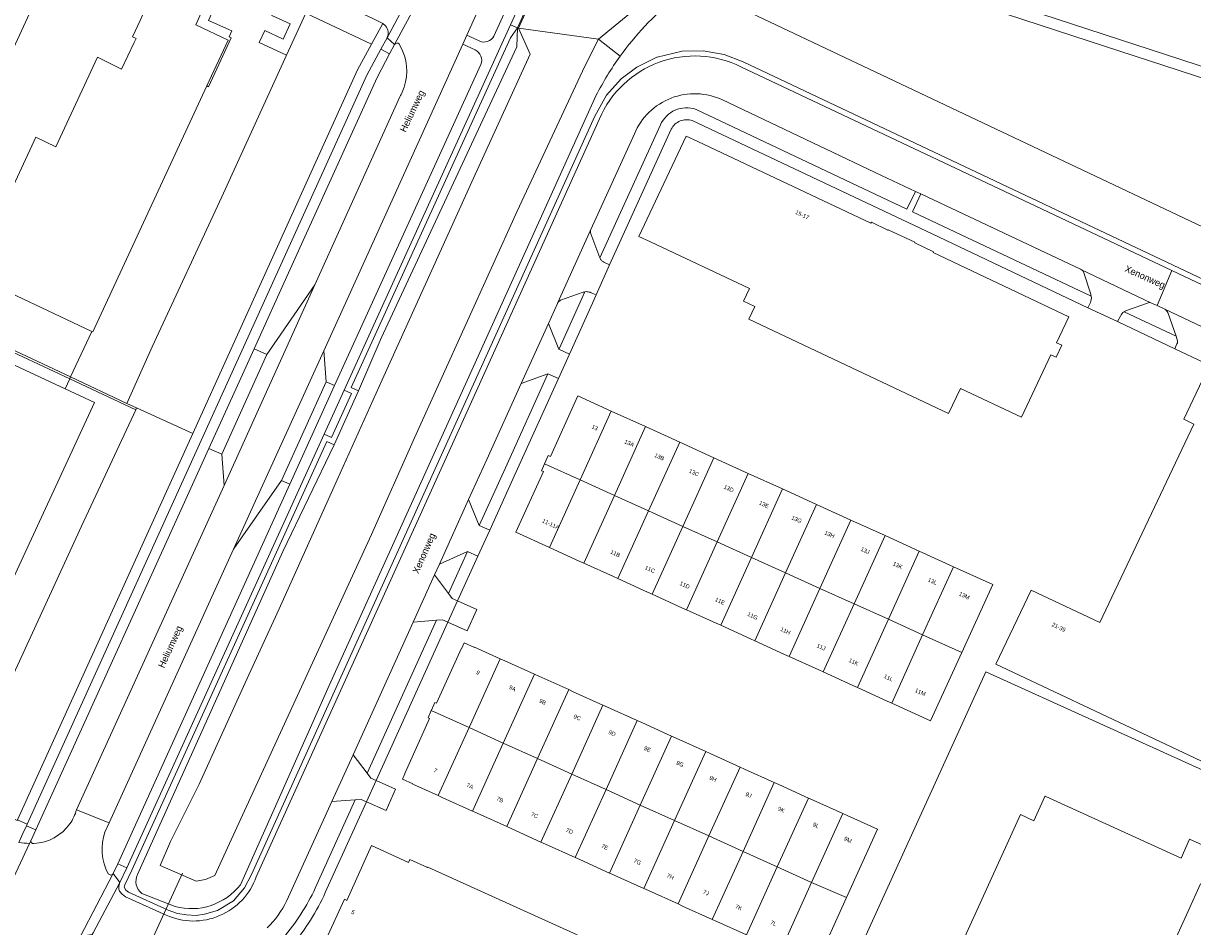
# Model space of a CAD drawing. Header units: metres. Extents: x 151448 to 154749, y 463108 to 465296.
# Tile 110 of 256: x 152499 to 152714, y 464135 to 464301. Entities that reach past the tile are written whole.
import ezdxf
from ezdxf.enums import TextEntityAlignment as Align

# ---------------------------------------------------------------- set-up
doc = ezdxf.new("R2010")
doc.units = ezdxf.units.M
for name, color, linetype, lineweight in [('B-PV-GK-BESCHOEIING-G', 253, 'Continuous', 9), ('B-PV-GK-KADEMUUR-GV', 253, 'Continuous', 9), ('B-PV-GR-BEPLANTING_CULTUUR_BOSPLANTSOEN-GV', 253, 'Continuous', 9), ('B-PV-GR-GROENVOORZIENING-GV', 253, 'Continuous', 9), ('B-PV-GR-HAAG-GV', 253, 'Continuous', 9), ('B-PV-IE-TERREINAFSCHEIDING_KUNSTMATIG_HEKWERK-G', 253, 'Continuous', 9), ('B-PV-KW-KUNSTWERK_DUIKER-G', 253, 'Continuous', 9), ('B-PV-OG-BEBOUWING-GV', 1, 'Continuous', 9), ('B-PV-OG-BEBOUWING-T18', 2, 'Continuous', 9), ('B-PV-OG-TERREIN_BEGROEID-GV', 253, 'Continuous', 9), ('B-PV-OG-TERREIN_ERF-GV', 253, 'Continuous', 9), ('B-PV-OG-TERREIN_OEVER-GV', 253, 'Continuous', 9), ('B-PV-OG-TOPOGRAFIE-T18', 2, 'Continuous', 9), ('B-PV-OG-WATER-GV', 253, 'Continuous', 9), ('B-PV-VH-GESLOTENVERHARDING_ASFALT-GV', 253, 'Continuous', 9), ('B-PV-VH-OPENVERHARDING_BETONSTRAATSTEEN-GV', 253, 'Continuous', 9), ('B-PV-VH-OPENVERHARDING_TEGEL-GV', 253, 'Continuous', 9)]:
    doc.layers.add(name, color=color, linetype=linetype, lineweight=lineweight)
doc.styles.add('Drong', font='txt', dxfattribs={"height": 1.8})

msp = doc.modelspace()

# ---------------------------------------------------------------- linework, layer by layer
at = {"layer": 'B-PV-GK-BESCHOEIING-G', "flags": 128}
for points in [[(152640.117, 464367.335), (152764.266, 464326.544), (152805.728, 464313.027), (152791.018, 464268.032), (152734.441, 464286.42), (152631.82, 464320.003), (152604.637, 464297.611)], [(152604.637, 464297.611), (152602.128, 464292.693), (152589.736, 464266.045), (152570.903, 464224.414), (152563.007, 464206.656), (152536.534, 464149.143), (152534.211, 464144.021), (152532.532, 464143.299), (152530.8, 464143.022), (152524.202, 464145.866), (152526.102, 464150.27), (152531.376, 464160.815), (152539.804, 464179.437), (152546.023, 464193.024), (152556.72, 464216.682), (152564.941, 464235.066), (152581.694, 464272.097), (152592.15, 464294.867), (152589.979, 464299.675)]]:
    msp.add_lwpolyline(points, dxfattribs=at)
at = {"layer": 'B-PV-GK-KADEMUUR-GV', "flags": 128}
msp.add_lwpolyline([(152593.402, 464307.243), (152594.055, 464308.686), (152597.35, 464315.969), (152597.171, 464316.057), (152593.467, 464307.873), (152593.391, 464307.704), (152589.77, 464299.704), (152589.979, 464299.675)], close=True, dxfattribs=at)
at = {"layer": 'B-PV-GR-BEPLANTING_CULTUUR_BOSPLANTSOEN-GV', "flags": 128}
msp.add_lwpolyline([(152788.872, 464266.382), (152733.579, 464284.598), (152694.568, 464297.345), (152634.949, 464316.873), (152634.899, 464311.225), (152632.548, 464302.492), (152765.074, 464239.747), (152770.134, 464238.92), (152776.841, 464235.196), (152780.912, 464236.857), (152784.868, 464244.477), (152790.371, 464258.513), (152792.222, 464265.278)], close=True, dxfattribs=at)
at = {"layer": 'B-PV-GR-GROENVOORZIENING-GV'}
for points in [[(152627.435, 464286.464, 0.4283561), (152611.255, 464280.225)], [(152616.033, 464281.874, -0.3931558), (152622.584, 464284.738)], [(152603.272, 464262.693, 0.1763805), (152603.257, 464261.905)], [(152693.698, 464254.898, 0.1330451), (152693.353, 464255.282)], [(152602.182, 464251.256, -0.1155603), (152601.825, 464251.151)], [(152695.128, 464250.414, -0.1386073), (152695.054, 464250.819)], [(152597.717, 464249.671, 0.1904079), (152597.205, 464249.254)], [(152701.588, 464247.801, 0.0225411), (152701.164, 464247.585)], [(152706.059, 464249.229, 0.2181531), (152705.431, 464249.174)], [(152709.202, 464247.412, 0.1087508), (152708.614, 464248.029)]]:
    msp.add_lwpolyline(points, format="xyb", dxfattribs=at)
at = {"layer": 'B-PV-GR-GROENVOORZIENING-GV', "flags": 128}
for points in [[(152622.584, 464284.738), (152661.293, 464266.395), (152662.852, 464269.662), (152656.64, 464272.617), (152627.435, 464286.464)], [(152603.257, 464261.905), (152604.923, 464257.482), (152616.033, 464281.874)], [(152611.255, 464280.225), (152603.272, 464262.693)], [(152663.818, 464269.234), (152662.295, 464265.949), (152666.815, 464263.81), (152695.128, 464250.414)], [(152693.353, 464255.282), (152693.123, 464255.392), (152668.364, 464267.087), (152663.818, 464269.234)], [(152695.054, 464250.819), (152693.698, 464254.898)], [(152597.4, 464240.678), (152597.441, 464240.769), (152602.182, 464251.256)], [(152601.825, 464251.151), (152597.717, 464249.671)], [(152597.205, 464249.254), (152597.139, 464249.108), (152595.473, 464245.43), (152597.4, 464240.678)], [(152701.164, 464247.585), (152710.688, 464243.113), (152709.202, 464247.412)], [(152705.431, 464249.174), (152701.588, 464247.801)], [(152708.614, 464248.029), (152707.198, 464248.694), (152706.201, 464249.162), (152706.059, 464249.229)]]:
    msp.add_lwpolyline(points, dxfattribs=at)
for points in [[(152587.567, 464218.93), (152595.366, 464236.18), (152590.466, 464234.375), (152584.167, 464220.469), (152580.815, 464213.068), (152582.777, 464208.335)], [(152580.624, 464203.574), (152575.456, 464201.236), (152574.565, 464199.27), (152577.125, 464195.834)], [(152559.601, 464166.232), (152562.198, 464162.82), (152574.909, 464190.933), (152570.637, 464190.597)]]:
    msp.add_lwpolyline(points, close=True, dxfattribs=at)
at = {"layer": 'B-PV-GR-HAAG-GV'}
for points in [[(152627.435, 464286.464, 0.4283561), (152611.255, 464280.225)], [(152616.033, 464281.874, -0.3931558), (152622.584, 464284.738)], [(152603.272, 464262.693, 0.1763805), (152603.257, 464261.905)], [(152693.698, 464254.898, 0.1330451), (152693.353, 464255.282)], [(152602.182, 464251.256, -0.1155603), (152601.825, 464251.151)], [(152695.128, 464250.414, -0.1386073), (152695.054, 464250.819)], [(152597.717, 464249.671, 0.1904079), (152597.205, 464249.254)], [(152701.588, 464247.801, 0.0225411), (152701.164, 464247.585)], [(152706.059, 464249.229, 0.2181531), (152705.431, 464249.174)], [(152709.202, 464247.412, 0.1087508), (152708.614, 464248.029)]]:
    msp.add_lwpolyline(points, format="xyb", dxfattribs=at)
at = {"layer": 'B-PV-GR-HAAG-GV', "flags": 128}
for points in [[(152622.584, 464284.738), (152661.293, 464266.395), (152662.852, 464269.662), (152656.64, 464272.617), (152627.435, 464286.464)], [(152611.255, 464280.225), (152603.272, 464262.693)], [(152604.923, 464257.482), (152616.033, 464281.874)], [(152693.353, 464255.282), (152693.123, 464255.392), (152668.364, 464267.087), (152663.818, 464269.234), (152662.295, 464265.949), (152666.815, 464263.81), (152695.128, 464250.414)], [(152603.257, 464261.905), (152604.923, 464257.482)], [(152695.054, 464250.819), (152693.698, 464254.898)], [(152597.4, 464240.678), (152597.441, 464240.769), (152602.182, 464251.256)], [(152601.825, 464251.151), (152597.717, 464249.671)], [(152597.205, 464249.254), (152597.139, 464249.108), (152595.473, 464245.43), (152597.4, 464240.678)], [(152701.164, 464247.585), (152710.688, 464243.113), (152709.202, 464247.412)], [(152705.431, 464249.174), (152701.588, 464247.801)], [(152708.614, 464248.029), (152707.198, 464248.694), (152706.201, 464249.162), (152706.059, 464249.229)]]:
    msp.add_lwpolyline(points, dxfattribs=at)
for points in [[(152587.567, 464218.93), (152595.366, 464236.18), (152590.466, 464234.375), (152584.167, 464220.469), (152580.815, 464213.068), (152582.777, 464208.335)], [(152577.125, 464195.834), (152580.624, 464203.574), (152575.456, 464201.236), (152574.565, 464199.27)], [(152574.909, 464190.933), (152570.637, 464190.597), (152559.601, 464166.232), (152562.198, 464162.82)]]:
    msp.add_lwpolyline(points, close=True, dxfattribs=at)
at = {"layer": 'B-PV-IE-TERREINAFSCHEIDING_KUNSTMATIG_HEKWERK-G', "flags": 128}
for points in [[(152507.754, 464235.592), (152511.63, 464243.964)], [(152506.755, 464233.434), (152507.604, 464235.267)], [(152507.604, 464235.267), (152507.754, 464235.592)], [(152643.453, 464110.409), (152675.801, 464181.458)], [(152675.801, 464181.458), (152716.262, 464163.07)]]:
    msp.add_lwpolyline(points, dxfattribs=at)
at = {"layer": 'B-PV-KW-KUNSTWERK_DUIKER-G', "flags": 128}
msp.add_lwpolyline([(152519.322, 464124.838), (152528.303, 464144.49)], dxfattribs=at)
at = {"layer": 'B-PV-OG-BEBOUWING-GV', "flags": 128}
for points in [[(152454.293, 464347.207), (152448.137, 464333.272), (152439.649, 464314.946), (152494.284, 464289.64), (152502.772, 464307.966), (152498.27, 464310.051), (152504.56, 464323.979), (152504.405, 464323.97), (152491.169, 464330.108)], [(152511.63, 464243.964), (152511.81, 464243.879), (152532.763, 464289.041), (152536.663, 464297.448), (152530.723, 464300.269), (152534.805, 464309.371), (152517.078, 464317.626), (152512.414, 464307.937), (152521.657, 464303.488), (152520.504, 464301.046), (152519.108, 464298.09), (152519.77, 464297.777), (152519.413, 464297.021), (152517.113, 464292.152), (152512.695, 464294.357), (152505.066, 464277.88), (152501.36, 464279.633), (152489.623, 464254.377)], [(152622.887, 464278.841), (152620.761, 464279.843), (152612.079, 464261.419), (152614.205, 464260.417), (152632.366, 464251.854), (152631.258, 464249.5), (152633.35, 464248.513), (152632.273, 464246.233), (152668.942, 464228.902), (152671.116, 464233.51), (152682.319, 464228.222), (152687.729, 464239.685), (152688.706, 464239.227), (152689.743, 464241.429), (152688.768, 464241.892), (152691.03, 464246.664), (152666.097, 464258.454), (152666.17, 464258.607), (152662.717, 464260.235), (152662.761, 464260.326), (152657.841, 464262.648), (152657.798, 464262.558), (152654.758, 464263.997), (152654.687, 464263.845)], [(152484.817, 464171.836), (152512.173, 464230.926), (152506.755, 464233.434), (152494.819, 464238.96), (152479.732, 464206.372), (152467.463, 464179.87)], [(152735.725, 464155.402), (152742.176, 464169.037), (152729.514, 464175.019), (152746.752, 464211.48), (152748.605, 464210.602), (152752.03, 464217.839), (152743.257, 464221.978), (152742.616, 464220.623), (152723.645, 464229.588), (152724.285, 464230.94), (152715.523, 464235.08), (152712.112, 464227.832), (152713.981, 464226.946), (152696.727, 464190.489), (152684.069, 464196.472), (152677.626, 464182.837)], [(152594.759, 464219.638), (152601.294, 464216.683), (152607.014, 464229.333), (152600.888, 464232.122), (152595.827, 464221.006), (152595.455, 464221.167)], [(152613.291, 464226.475), (152607.014, 464229.333), (152601.294, 464216.683), (152607.578, 464213.841)], [(152613.291, 464226.475), (152607.578, 464213.841), (152613.864, 464210.999), (152619.569, 464223.617)], [(152613.864, 464210.999), (152620.153, 464208.156), (152625.855, 464220.755), (152619.569, 464223.617)], [(152620.153, 464208.156), (152626.443, 464205.311), (152632.133, 464217.897), (152625.855, 464220.755)], [(152601.294, 464216.683), (152594.759, 464219.638), (152594.183, 464218.371), (152594.539, 464218.209), (152589.493, 464207.094), (152595.684, 464204.277)], [(152626.443, 464205.311), (152632.737, 464202.465), (152638.419, 464215.035), (152632.133, 464217.897)], [(152601.962, 464201.421), (152607.578, 464213.841), (152601.294, 464216.683), (152595.684, 464204.277), (152601.127, 464201.801)], [(152608.242, 464198.564), (152613.864, 464210.999), (152607.578, 464213.841), (152601.962, 464201.421), (152607.407, 464198.944)], [(152632.737, 464202.465), (152639.022, 464199.624), (152644.698, 464212.177), (152638.419, 464215.035)], [(152639.022, 464199.624), (152645.312, 464196.78), (152650.985, 464209.314), (152644.698, 464212.177)], [(152620.153, 464208.156), (152613.864, 464210.999), (152608.242, 464198.564), (152613.686, 464196.088), (152614.521, 464195.708)], [(152650.985, 464209.314), (152645.312, 464196.78), (152651.598, 464193.938), (152657.262, 464206.457)], [(152620.808, 464192.847), (152626.443, 464205.311), (152620.153, 464208.156), (152614.521, 464195.708), (152619.973, 464193.227)], [(152627.096, 464189.987), (152632.737, 464202.465), (152626.443, 464205.311), (152620.808, 464192.847), (152626.261, 464190.367)], [(152657.883, 464191.097), (152663.54, 464203.598), (152657.262, 464206.457), (152651.598, 464193.938)], [(152663.54, 464203.598), (152657.883, 464191.097), (152664.168, 464188.255), (152669.816, 464200.741)], [(152633.375, 464187.13), (152639.022, 464199.624), (152632.737, 464202.465), (152627.096, 464189.987), (152632.54, 464187.51)], [(152664.168, 464188.255), (152671.356, 464185.007), (152677.029, 464197.457), (152669.816, 464200.741)], [(152645.312, 464196.78), (152639.022, 464199.624), (152633.375, 464187.13), (152638.818, 464184.654), (152639.653, 464184.274)], [(152645.932, 464181.418), (152651.598, 464193.938), (152645.312, 464196.78), (152639.653, 464184.274), (152645.097, 464181.798)], [(152657.883, 464191.097), (152651.598, 464193.938), (152645.932, 464181.418), (152651.377, 464178.941), (152652.211, 464178.561)], [(152652.211, 464178.561), (152657.655, 464176.084), (152658.49, 464175.705), (152664.168, 464188.255), (152657.883, 464191.097)], [(152671.356, 464185.007), (152664.168, 464188.255), (152658.49, 464175.705), (152665.635, 464172.454)], [(152573.966, 464174.338), (152580.896, 464171.204), (152586.619, 464183.86), (152581.928, 464185.98), (152581.895, 464185.907), (152580, 464186.764), (152579.555, 464185.78), (152579.5, 464185.805), (152574.928, 464175.69), (152574.636, 464175.822), (152574.001, 464174.417)], [(152592.904, 464181.019), (152587.454, 464183.482), (152586.619, 464183.86), (152580.896, 464171.204), (152587.18, 464168.362)], [(152592.904, 464181.019), (152587.18, 464168.362), (152593.466, 464165.52), (152599.189, 464178.177), (152593.739, 464180.641)], [(152593.466, 464165.52), (152599.755, 464162.677), (152605.483, 464175.332), (152600.025, 464177.799), (152599.189, 464178.177)], [(152605.483, 464175.332), (152599.755, 464162.677), (152606.045, 464159.832), (152611.768, 464172.491), (152606.319, 464174.954)], [(152580.896, 464171.204), (152573.966, 464174.338), (152573.368, 464173.015), (152573.659, 464172.884), (152569.087, 464162.769), (152569.142, 464162.744), (152568.697, 464161.76), (152570.592, 464160.903), (152570.559, 464160.831), (152575.247, 464158.712)], [(152611.768, 464172.491), (152606.045, 464159.832), (152612.339, 464156.986), (152618.062, 464169.646), (152612.604, 464172.113)], [(152581.531, 464155.871), (152587.18, 464168.362), (152580.896, 464171.204), (152575.247, 464158.712), (152576.083, 464158.334)], [(152581.531, 464155.871), (152582.367, 464155.493), (152587.819, 464153.029), (152593.466, 464165.52), (152587.18, 464168.362)], [(152612.339, 464156.986), (152618.624, 464154.145), (152624.348, 464166.804), (152618.898, 464169.268), (152618.062, 464169.646)], [(152630.643, 464163.958), (152625.184, 464166.426), (152624.348, 464166.804), (152618.624, 464154.145), (152624.914, 464151.301)], [(152594.104, 464150.187), (152599.755, 464162.677), (152593.466, 464165.52), (152587.819, 464153.029), (152588.655, 464152.651)], [(152624.914, 464151.301), (152631.2, 464148.459), (152636.927, 464161.118), (152631.479, 464163.581), (152630.643, 464163.958)], [(152594.104, 464150.187), (152594.94, 464149.809), (152600.398, 464147.342), (152606.045, 464159.832), (152599.755, 464162.677)], [(152606.693, 464144.496), (152612.339, 464156.986), (152606.045, 464159.832), (152600.398, 464147.342), (152601.234, 464146.964)], [(152636.927, 464161.118), (152631.2, 464148.459), (152637.485, 464145.618), (152643.213, 464158.276), (152637.763, 464160.74)], [(152637.485, 464145.618), (152643.77, 464142.776), (152649.497, 464155.436), (152644.049, 464157.898), (152643.213, 464158.276)], [(152618.624, 464154.145), (152612.339, 464156.986), (152606.693, 464144.496), (152607.529, 464144.118), (152612.978, 464141.655)], [(152649.497, 464155.436), (152643.77, 464142.776), (152650.18, 464139.975), (152655.867, 464152.556), (152650.333, 464155.058)], [(152624.914, 464151.301), (152618.624, 464154.145), (152612.978, 464141.655), (152613.814, 464141.277), (152619.264, 464138.814)], [(152625.549, 464135.972), (152631.2, 464148.459), (152624.914, 464151.301), (152619.264, 464138.814), (152620.099, 464138.436)], [(152558.011, 464139.669), (152554.333, 464131.552), (152554.782, 464131.349), (152553.199, 464127.852), (152563.395, 464123.234), (152564.909, 464126.576), (152592.158, 464114.233), (152600.731, 464133.159), (152573.33, 464145.571), (152573.292, 464145.486), (152570.024, 464146.967), (152569.795, 464146.462), (152563.022, 464149.531), (152558.462, 464139.465)], [(152631.2, 464148.459), (152625.549, 464135.972), (152626.385, 464135.594), (152631.835, 464133.13), (152637.485, 464145.618)], [(152643.77, 464142.776), (152637.485, 464145.618), (152631.835, 464133.13), (152632.671, 464132.752), (152638.121, 464130.289)], [(152650.18, 464139.975), (152643.77, 464142.776), (152638.121, 464130.289), (152638.957, 464129.911), (152644.498, 464127.406)]]:
    msp.add_lwpolyline(points, close=True, dxfattribs=at)
msp.add_lwpolyline([(152697.626, 464103.963), (152712.915, 464137.518), (152715.184, 464142.499), (152719.821, 464140.385), (152722.563, 464146.477), (152713.169, 464150.706), (152711.601, 464147.247), (152686.792, 464158.549), (152686.649, 464158.618), (152686.624, 464158.547), (152684.603, 464154.101), (152682.135, 464155.224), (152642.845, 464068.872)], dxfattribs=at)
at = {"layer": 'B-PV-OG-TERREIN_BEGROEID-GV', "flags": 128}
for points in [[(152615.139, 464364.435), (152618.625, 464375.268), (152615.718, 464376.221), (152580.497, 464298.342), (152582.779, 464297.3)], [(152585.465, 464298.209), (152612.441, 464357.415)], [(152613.945, 464356.084), (152596.526, 464317.832), (152588.528, 464300.269), (152589.77, 464299.704), (152593.391, 464307.704), (152593.467, 464307.873), (152597.171, 464316.057), (152597.046, 464316.577), (152597.746, 464318.113), (152614.86, 464355.681), (152615.912, 464358.153)], [(152792.222, 464265.278), (152790.371, 464258.513), (152784.868, 464244.477), (152780.912, 464236.857), (152776.841, 464235.196), (152770.134, 464238.92), (152765.074, 464239.747), (152632.548, 464302.492), (152634.899, 464311.225), (152634.949, 464316.873)], [(152550.943, 464302.386), (152563.016, 464296.743), (152565.067, 464300.49), (152564.087, 464300.982), (152563.21, 464301.415), (152551.885, 464306.759)], [(152768.813, 464228.409), (152631.218, 464293.477), (152627.744, 464294.845), (152623.851, 464295.516), (152619.999, 464295.423), (152615.442, 464294.335), (152615.391, 464294.31), (152611.727, 464292.478), (152608.831, 464290.336), (152606.132, 464287.325), (152603.968, 464283.479), (152540.943, 464144.259), (152539.701, 464141.765), (152537.684, 464139.4), (152534.713, 464137.595), (152532.35, 464136.918), (152530.835, 464136.704), (152529.03, 464136.823), (152527.369, 464137.076), (152525.669, 464137.691), (152518.355, 464141.011), (152517.914, 464141.358), (152517.607, 464141.914), (152517.642, 464142.136), (152517.724, 464142.349), (152518.994, 464145.037), (152554.781, 464223.77), (152556.167, 464223.14), (152560.616, 464233.023), (152559.286, 464233.638), (152588.53, 464297.86), (152589.77, 464299.704), (152588.528, 464300.269), (152564.356, 464247.186), (152557.964, 464233.148), (152559.298, 464232.531), (152555.667, 464224.466), (152554.285, 464225.095), (152518.087, 464145.458), (152516.804, 464142.743)], [(152520.061, 464144.221), (152546.739, 464203.553), (152556.167, 464223.14), (152554.781, 464223.77), (152518.994, 464145.037), (152517.724, 464142.349), (152517.642, 464142.136), (152517.607, 464141.914), (152517.914, 464141.358), (152518.355, 464141.011), (152525.669, 464137.691), (152527.369, 464137.076), (152529.03, 464136.823), (152530.835, 464136.704), (152532.35, 464136.918), (152534.713, 464137.595), (152537.684, 464139.4), (152539.701, 464141.765), (152540.943, 464144.259), (152603.968, 464283.479), (152606.132, 464287.325), (152608.831, 464290.336), (152611.727, 464292.478), (152615.391, 464294.31), (152615.442, 464294.335), (152619.999, 464295.423), (152623.851, 464295.516), (152627.744, 464294.845), (152631.218, 464293.477), (152768.813, 464228.409)], [(152567.236, 464296.683), (152566.272, 464294.916), (152564.04, 464290.591), (152547.759, 464254.717), (152541.44, 464240.792), (152543.809, 464239.749), (152552.594, 464252.523), (152568.207, 464287.067)], [(152582.005, 464295.644), (152579.767, 464296.716), (152558.501, 464249.843), (152554.224, 464240.417), (152554.643, 464234.702), (152556.174, 464234.009)], [(152568.694, 464295.486), (152568.082, 464296.751)], [(152556.174, 464234.009), (152562.561, 464248.001), (152583.087, 464292.963)], [(152630.821, 464292.559), (152671.347, 464273.394), (152709.887, 464255.168), (152768.391, 464227.502), (152771.793, 464225.947)], [(152604.259, 464287.319), (152594.832, 464266.483), (152555.233, 464178.959), (152538.922, 464142.349)], [(152541.846, 464143.83), (152577.838, 464223.335), (152604.861, 464283.027)], [(152533.132, 464222.466), (152501.344, 464152.447), (152500.5, 464150.555), (152500.485, 464150.518), (152500.473, 464150.481), (152500.465, 464150.442), (152500.46, 464150.403), (152500.459, 464150.364), (152500.461, 464150.324), (152500.466, 464150.285), (152500.475, 464150.247), (152500.487, 464150.209), (152500.502, 464150.173), (152500.521, 464150.138), (152500.542, 464150.105), (152500.566, 464150.074), (152500.593, 464150.045), (152500.623, 464150.018), (152500.654, 464149.995), (152500.687, 464149.974), (152500.723, 464149.956), (152500.759, 464149.941), (152500.797, 464149.929), (152500.835, 464149.921), (152500.992, 464149.922)], [(152508.85, 464156.118), (152535.921, 464215.695), (152535.5, 464221.424), (152533.132, 464222.466)], [(152548.027, 464215.89), (152546.47, 464216.603), (152537.656, 464203.981), (152514.824, 464153.689), (152514.068, 464152.023)], [(152515.574, 464144.384), (152516.444, 464146.169), (152548.027, 464215.89)], [(152559.993, 464157.941), (152555.713, 464157.648), (152547.465, 464139.438)], [(152552.671, 464141.747), (152559.993, 464157.941)], [(152516.756, 464141.158), (152517.224, 464140.628), (152517.831, 464140.15), (152525.292, 464136.764)], [(152526.942, 464138.335), (152520.839, 464140.749)]]:
    msp.add_lwpolyline(points, dxfattribs=at)
at = {"layer": 'B-PV-OG-TERREIN_BEGROEID-GV'}
for points in [[(152618.407, 464304.93, 0.0647417), (152608.635, 464294.498)], [(152582.779, 464297.3, 0.4009137), (152585.465, 464298.209)], [(152568.082, 464296.751, 0.4751479), (152567.236, 464296.683)], [(152568.641, 464287.929, 0.2094746), (152568.694, 464295.486)], [(152583.087, 464292.963, 0.4036229), (152582.005, 464295.644)], [(152608.635, 464294.498, 0.0378388), (152604.259, 464287.319)], [(152604.861, 464283.027, -0.4311313), (152630.821, 464292.559)], [(152568.207, 464287.067, 0.0259523), (152568.641, 464287.929)], [(152507.632, 464153.564, 0.0831436), (152508.85, 464156.118)], [(152500.992, 464149.922, 0.2330647), (152507.632, 464153.564)], [(152514.068, 464152.023, 0.2115343), (152514.675, 464144.379)], [(152514.675, 464144.379, 0.5506134), (152515.574, 464144.384)], [(152516.804, 464142.743, 0.2246099), (152516.756, 464141.158)], [(152520.839, 464140.749, -0.3716015), (152520.061, 464144.221)], [(152525.292, 464136.764, 0.4380927), (152541.846, 464143.83)], [(152538.922, 464142.349, -0.3001451), (152526.942, 464138.335)], [(152546.786, 464132.579, 0.0683665), (152552.671, 464141.747)], [(152547.465, 464139.438, -0.0882934), (152543.839, 464134.419)]]:
    msp.add_lwpolyline(points, format="xyb", dxfattribs=at)
at = {"layer": 'B-PV-OG-TERREIN_BEGROEID-GV', "flags": 128}
for points in [[(152544.249, 464256.31), (152560.418, 464291.994), (152563.016, 464296.743), (152550.943, 464302.386), (152547.41, 464294.679), (152535.497, 464268.693), (152522.744, 464241.136), (152518.089, 464230.737), (152519.875, 464229.906), (152530.17, 464225.238)], [(152589.77, 464299.704), (152588.53, 464297.86), (152559.286, 464233.638), (152560.616, 464233.023), (152564.777, 464242.722), (152589.673, 464296.212)], [(152519.875, 464229.906), (152519.707, 464229.544), (152509.766, 464208.174), (152487.266, 464159.267), (152487.686, 464159.073), (152496.537, 464154.826), (152497.969, 464154.171), (152498.017, 464154.278), (152530.17, 464225.238)]]:
    msp.add_lwpolyline(points, close=True, dxfattribs=at)
at = {"layer": 'B-PV-OG-TERREIN_ERF-GV', "flags": 128}
for points in [[(152502.772, 464307.966), (152494.284, 464289.64)], [(152534.805, 464309.371), (152530.723, 464300.269), (152536.663, 464297.448), (152532.763, 464289.041), (152533.084, 464288.885), (152537.255, 464297.898), (152536.867, 464298.045), (152537.337, 464299.178), (152533.099, 464301.087)], [(152458.272, 464258.837), (152507.754, 464235.592), (152511.63, 464243.964), (152489.623, 464254.377), (152501.36, 464279.633), (152505.066, 464277.88), (152512.695, 464294.357), (152517.113, 464292.152), (152519.413, 464297.021), (152519.77, 464297.777), (152519.108, 464298.09), (152520.504, 464301.046)], [(152587.65, 464084.912), (152585.895, 464081.069), (152586.115, 464080.969), (152622.501, 464064.529), (152643.453, 464110.409), (152675.801, 464181.458), (152716.262, 464163.07), (152736.103, 464154.054), (152736.127, 464154.104), (152765.06, 464215.038), (152759.63, 464217.588), (152754.191, 464220.131), (152735.625, 464228.867), (152735.078, 464227.706), (152734.038, 464228.137), (152734.585, 464229.365), (152715.92, 464238.221), (152710.461, 464240.781), (152699.968, 464245.792), (152694.515, 464248.321), (152665.891, 464261.857), (152621.869, 464282.676)], [(152618.035, 464281.094), (152606.713, 464256.171), (152604.254, 464250.653), (152603.593, 464249.128), (152599.358, 464239.79), (152597.319, 464235.294), (152589.501, 464218.054), (152584.698, 464207.464), (152582.54, 464202.705), (152578.81, 464194.479), (152582.348, 464192.88), (152580.576, 464188.962), (152577.034, 464190.563), (152563.85, 464161.493), (152567.428, 464159.876), (152565.656, 464155.957), (152562.074, 464157.577), (152554.517, 464140.912)], [(152631.835, 464133.13), (152626.385, 464135.594), (152625.549, 464135.972), (152620.099, 464138.436), (152619.264, 464138.814), (152613.814, 464141.277), (152612.978, 464141.655), (152607.529, 464144.118), (152606.693, 464144.496), (152601.234, 464146.964), (152600.398, 464147.342), (152594.94, 464149.809), (152594.104, 464150.187), (152588.655, 464152.651), (152587.819, 464153.029), (152582.367, 464155.493), (152581.531, 464155.871), (152576.083, 464158.334), (152575.247, 464158.712), (152570.559, 464160.831), (152570.592, 464160.903), (152568.697, 464161.76), (152569.142, 464162.744), (152569.087, 464162.769), (152573.659, 464172.884), (152573.368, 464173.015), (152573.966, 464174.338), (152574.001, 464174.417), (152574.636, 464175.822), (152574.928, 464175.69), (152579.5, 464185.805), (152579.555, 464185.78), (152580, 464186.764), (152581.895, 464185.907), (152581.928, 464185.98), (152586.619, 464183.86), (152587.454, 464183.482), (152592.904, 464181.019), (152593.739, 464180.641), (152599.189, 464178.177), (152600.025, 464177.799), (152605.483, 464175.332), (152606.319, 464174.954), (152611.768, 464172.491), (152612.604, 464172.113), (152618.062, 464169.646), (152618.898, 464169.268), (152624.348, 464166.804), (152625.184, 464166.426), (152630.643, 464163.958), (152631.479, 464163.581), (152636.927, 464161.118), (152637.763, 464160.74), (152643.213, 464158.276), (152644.049, 464157.898), (152649.497, 464155.436), (152650.333, 464155.058), (152655.867, 464152.556), (152650.18, 464139.975), (152644.498, 464127.406)], [(152720.539, 464049.288), (152721.227, 464050.942), (152736.175, 464083.757), (152762.702, 464141.966), (152736.103, 464154.054), (152716.262, 464163.07), (152675.801, 464181.458), (152643.453, 464110.409), (152622.501, 464064.529), (152595.474, 464005.347), (152595.552, 464005.38), (152598.363, 464006.51)], [(152642.845, 464068.872), (152682.135, 464155.224), (152684.603, 464154.101), (152686.624, 464158.547), (152686.649, 464158.618), (152686.792, 464158.549), (152711.601, 464147.247), (152713.169, 464150.706), (152722.563, 464146.477), (152719.821, 464140.385), (152715.184, 464142.499), (152712.915, 464137.518), (152697.626, 464103.963)]]:
    msp.add_lwpolyline(points, dxfattribs=at)
for points in [[(152532.763, 464289.041), (152511.81, 464243.879), (152511.63, 464243.964), (152507.754, 464235.592), (152518.089, 464230.737), (152522.744, 464241.136), (152535.497, 464268.693), (152547.41, 464294.679), (152542.379, 464297.036), (152543.407, 464299.215), (152546.75, 464297.628), (152548.042, 464300.463), (152544.7, 464301.99), (152545.944, 464304.726), (152541.045, 464306.954), (152539.836, 464304.223), (152537.389, 464305.339), (152538.006, 464306.533), (152536.006, 464307.562), (152533.099, 464301.087), (152537.337, 464299.178), (152536.867, 464298.045), (152537.255, 464297.898), (152533.084, 464288.885)], [(152550.943, 464302.386), (152546.624, 464304.416), (152546.504, 464304.471), (152545.944, 464304.726), (152544.7, 464301.99), (152548.042, 464300.463), (152546.75, 464297.628), (152543.407, 464299.215), (152542.379, 464297.036), (152547.41, 464294.679)], [(152614.205, 464260.417), (152612.079, 464261.419), (152620.761, 464279.843), (152622.887, 464278.841), (152654.687, 464263.845), (152654.758, 464263.997), (152657.798, 464262.558), (152657.841, 464262.648), (152662.761, 464260.326), (152662.717, 464260.235), (152666.17, 464258.607), (152666.097, 464258.454), (152691.03, 464246.664), (152688.768, 464241.892), (152689.743, 464241.429), (152688.706, 464239.227), (152687.729, 464239.685), (152682.319, 464228.222), (152671.116, 464233.51), (152668.942, 464228.902), (152632.273, 464246.233), (152633.35, 464248.513), (152631.258, 464249.5), (152632.366, 464251.854)], [(152458.092, 464258.453), (152423.923, 464274.387), (152391.546, 464204.934), (152390.99, 464205.191), (152390.957, 464204.638), (152391.194, 464203.876), (152391.299, 464203.827), (152423.744, 464188.759), (152429.077, 464186.282), (152435.971, 464183.081), (152451.168, 464176.023), (152456.61, 464173.496), (152458.633, 464172.556), (152460.537, 464176.871), (152475.309, 464208.425), (152479.732, 464206.372), (152494.819, 464238.96), (152506.755, 464233.434), (152507.604, 464235.267), (152498.987, 464239.318), (152489.365, 464243.792), (152477.881, 464249.239)], [(152507.754, 464235.592), (152458.272, 464258.837), (152458.092, 464258.453), (152477.881, 464249.239), (152489.365, 464243.792), (152498.987, 464239.318), (152507.604, 464235.267)], [(152480.338, 464162.482), (152481.335, 464162.02), (152487.266, 464159.267), (152509.766, 464208.174), (152519.707, 464229.544), (152507.604, 464235.267), (152506.755, 464233.434), (152512.173, 464230.926), (152484.817, 464171.836), (152484.688, 464171.744)], [(152519.875, 464229.906), (152518.089, 464230.737), (152507.754, 464235.592), (152507.604, 464235.267), (152519.707, 464229.544)], [(152735.725, 464155.402), (152677.626, 464182.837), (152684.069, 464196.472), (152696.727, 464190.489), (152713.981, 464226.946), (152712.112, 464227.832), (152715.523, 464235.08), (152724.285, 464230.94), (152723.645, 464229.588), (152742.616, 464220.623), (152743.257, 464221.978), (152752.03, 464217.839), (152748.605, 464210.602), (152746.752, 464211.48), (152729.514, 464175.019), (152742.176, 464169.037)], [(152633.375, 464187.13), (152632.54, 464187.51), (152627.096, 464189.987), (152626.261, 464190.367), (152620.808, 464192.847), (152619.973, 464193.227), (152614.521, 464195.708), (152613.686, 464196.088), (152608.242, 464198.564), (152607.407, 464198.944), (152601.962, 464201.421), (152601.127, 464201.801), (152595.684, 464204.277), (152589.493, 464207.094), (152594.539, 464218.209), (152594.183, 464218.371), (152594.759, 464219.638), (152595.455, 464221.167), (152595.827, 464221.006), (152600.888, 464232.122), (152607.014, 464229.333), (152613.291, 464226.475), (152619.569, 464223.617), (152625.855, 464220.755), (152632.133, 464217.897), (152638.419, 464215.035), (152644.698, 464212.177), (152650.985, 464209.314), (152657.262, 464206.457), (152663.54, 464203.598), (152669.816, 464200.741), (152677.029, 464197.457), (152671.356, 464185.007), (152665.635, 464172.454), (152658.49, 464175.705), (152657.655, 464176.084), (152652.211, 464178.561), (152651.377, 464178.941), (152645.932, 464181.418), (152645.097, 464181.798), (152639.653, 464184.274), (152638.818, 464184.654)], [(152577.034, 464190.563), (152580.576, 464188.962), (152582.348, 464192.88), (152578.81, 464194.479)], [(152563.85, 464161.493), (152562.074, 464157.577), (152565.656, 464155.957), (152567.428, 464159.876)], [(152570.024, 464146.967), (152573.292, 464145.486), (152573.33, 464145.571), (152600.731, 464133.159), (152592.158, 464114.233), (152564.909, 464126.576), (152563.395, 464123.234), (152553.199, 464127.852), (152554.782, 464131.349), (152554.333, 464131.552), (152558.011, 464139.669), (152558.462, 464139.465), (152563.022, 464149.531), (152569.795, 464146.462)]]:
    msp.add_lwpolyline(points, close=True, dxfattribs=at)
at = {"layer": 'B-PV-OG-TERREIN_ERF-GV'}
for points in [[(152619.655, 464282.605, 0.1817443), (152618.035, 464281.094)], [(152621.869, 464282.676, 0.1820102), (152619.655, 464282.605)], [(152554.517, 464140.912, -0.0721621), (152548.412, 464131.258)]]:
    msp.add_lwpolyline(points, format="xyb", dxfattribs=at)
at = {"layer": 'B-PV-OG-TERREIN_OEVER-GV', "flags": 128}
for points in [[(152804.392, 464316.488), (152758.239, 464331.446), (152717.426, 464344.749), (152655.233, 464365.022), (152641.856, 464369.685), (152640.117, 464367.335), (152764.266, 464326.544), (152805.728, 464313.027), (152791.018, 464268.032), (152734.441, 464286.42), (152631.82, 464320.003), (152604.637, 464297.611), (152608.635, 464294.498)], [(152634.949, 464316.873), (152694.568, 464297.345), (152733.579, 464284.598), (152788.872, 464266.382), (152792.222, 464265.278)], [(152604.637, 464297.611), (152602.128, 464292.693), (152589.736, 464266.045), (152570.903, 464224.414), (152563.007, 464206.656), (152536.534, 464149.143), (152534.211, 464144.021), (152532.532, 464143.299), (152530.8, 464143.022), (152524.202, 464145.866), (152526.102, 464150.27), (152531.376, 464160.815), (152539.804, 464179.437), (152546.023, 464193.024), (152556.72, 464216.682), (152564.941, 464235.066), (152581.694, 464272.097), (152592.15, 464294.867), (152589.979, 464299.675), (152589.77, 464299.704), (152589.673, 464296.212), (152564.777, 464242.722), (152560.616, 464233.023), (152556.167, 464223.14), (152546.739, 464203.553), (152520.061, 464144.221)], [(152608.635, 464294.498), (152604.637, 464297.611)], [(152538.922, 464142.349), (152555.233, 464178.959), (152594.832, 464266.483), (152604.259, 464287.319)], [(152520.839, 464140.749), (152526.942, 464138.335)]]:
    msp.add_lwpolyline(points, dxfattribs=at)
at = {"layer": 'B-PV-OG-TERREIN_OEVER-GV'}
for points in [[(152608.635, 464294.498, -0.0647417), (152618.407, 464304.93)], [(152604.259, 464287.319, -0.0378388), (152608.635, 464294.498)], [(152520.061, 464144.221, 0.3716015), (152520.839, 464140.749)], [(152526.942, 464138.335, 0.3001451), (152538.922, 464142.349)]]:
    msp.add_lwpolyline(points, format="xyb", dxfattribs=at)
at = {"layer": 'B-PV-OG-WATER-GV', "flags": 128}
for points in [[(152594.055, 464308.686), (152594.95, 464308.291), (152594.31, 464306.842), (152593.402, 464307.243), (152589.979, 464299.675), (152604.637, 464297.611), (152631.82, 464320.003), (152734.441, 464286.42), (152791.018, 464268.032), (152805.728, 464313.027), (152764.266, 464326.544), (152640.117, 464367.335), (152616.603, 464335.554), (152603.089, 464317.29), (152597.35, 464315.969)], [(152604.637, 464297.611), (152589.979, 464299.675), (152592.15, 464294.867), (152581.694, 464272.097), (152564.941, 464235.066), (152556.72, 464216.682), (152546.023, 464193.024), (152539.804, 464179.437), (152531.376, 464160.815), (152526.102, 464150.27), (152524.202, 464145.866), (152530.8, 464143.022), (152532.532, 464143.299), (152534.211, 464144.021), (152536.534, 464149.143), (152563.007, 464206.656), (152570.903, 464224.414), (152589.736, 464266.045), (152602.128, 464292.693)]]:
    msp.add_lwpolyline(points, close=True, dxfattribs=at)
at = {"layer": 'B-PV-VH-GESLOTENVERHARDING_ASFALT-GV', "flags": 128}
for points in [[(152568.207, 464287.067), (152552.594, 464252.523), (152535.921, 464215.695), (152508.85, 464156.118), (152514.824, 464153.689), (152537.656, 464203.981), (152554.224, 464240.417), (152558.501, 464249.843), (152579.767, 464296.716), (152580.497, 464298.342), (152615.718, 464376.221)], [(152480.255, 464340.087), (152505.312, 464328.42), (152519.8, 464321.622), (152519.813, 464321.616), (152540.069, 464312.178), (152551.885, 464306.759), (152563.21, 464301.415), (152564.087, 464300.982), (152565.067, 464300.49), (152565.564, 464300.082)], [(152565.842, 464297.899), (152570.596, 464306.74)], [(152572.845, 464307.114), (152567.236, 464296.683)], [(152568.082, 464296.751), (152568.694, 464295.486)], [(152627.435, 464286.464), (152656.64, 464272.617), (152662.852, 464269.662), (152663.818, 464269.234), (152668.364, 464267.087), (152693.123, 464255.392), (152693.353, 464255.282), (152706.059, 464249.229), (152706.201, 464249.162), (152707.198, 464248.694), (152709.887, 464255.168), (152671.347, 464273.394), (152630.821, 464292.559)], [(152604.861, 464283.027), (152577.838, 464223.335), (152541.846, 464143.83)], [(152584.167, 464220.469), (152590.466, 464234.375), (152595.473, 464245.43), (152597.139, 464249.108), (152597.205, 464249.254), (152603.272, 464262.693), (152611.255, 464280.225)], [(152771.793, 464225.947), (152768.391, 464227.502), (152709.887, 464255.168), (152707.198, 464248.694), (152708.614, 464248.029), (152722.732, 464241.393)], [(152547.465, 464139.438), (152555.713, 464157.648), (152559.601, 464166.232), (152570.637, 464190.597), (152574.565, 464199.27), (152575.456, 464201.236), (152580.815, 464213.068), (152584.167, 464220.469)], [(152514.068, 464152.023), (152514.824, 464153.689), (152508.85, 464156.118)], [(152501.344, 464152.447), (152499.675, 464153.193), (152499.001, 464151.751), (152498.259, 464150.134)], [(152500.212, 464149.934), (152500.5, 464150.555), (152501.344, 464152.447)], [(152500.992, 464149.922), (152500.835, 464149.921), (152500.797, 464149.929), (152500.759, 464149.941), (152500.723, 464149.956), (152500.687, 464149.974), (152500.654, 464149.995), (152500.623, 464150.018), (152500.593, 464150.045), (152500.566, 464150.074), (152500.542, 464150.105), (152500.521, 464150.138), (152500.502, 464150.173), (152500.487, 464150.209), (152500.475, 464150.247), (152500.466, 464150.285), (152500.461, 464150.324), (152500.459, 464150.364), (152500.46, 464150.403), (152500.465, 464150.442), (152500.473, 464150.481), (152500.485, 464150.518), (152500.5, 464150.555), (152500.212, 464149.934), (152496.478, 464141.877)], [(152496.478, 464141.877), (152500.212, 464149.934)], [(152509.543, 464132.927), (152515.574, 464144.384)], [(152516.804, 464142.743), (152511.887, 464133.499)], [(152525.292, 464136.764), (152517.831, 464140.15), (152517.224, 464140.628), (152516.756, 464141.158)]]:
    msp.add_lwpolyline(points, dxfattribs=at)
at = {"layer": 'B-PV-VH-GESLOTENVERHARDING_ASFALT-GV'}
for points in [[(152565.564, 464300.082, -0.304983), (152565.842, 464297.899)], [(152567.236, 464296.683, -0.4751479), (152568.082, 464296.751)], [(152568.694, 464295.486, -0.2094746), (152568.641, 464287.929)], [(152630.821, 464292.559, 0.4311313), (152604.861, 464283.027)], [(152568.641, 464287.929, -0.0259523), (152568.207, 464287.067)], [(152611.255, 464280.225, -0.4283561), (152627.435, 464286.464)], [(152508.85, 464156.118, -0.0831436), (152507.632, 464153.564)], [(152507.632, 464153.564, -0.2330647), (152500.992, 464149.922)], [(152514.675, 464144.379, -0.2115343), (152514.068, 464152.023)], [(152500.212, 464149.934, -0.0312217), (152498.259, 464150.134)], [(152498.259, 464150.134, 0.0312217), (152500.212, 464149.934)], [(152515.574, 464144.384, -0.5506134), (152514.675, 464144.379)], [(152516.756, 464141.158, -0.2246099), (152516.804, 464142.743)], [(152541.846, 464143.83, -0.4380927), (152525.292, 464136.764)], [(152543.839, 464134.419, 0.0882934), (152547.465, 464139.438)]]:
    msp.add_lwpolyline(points, format="xyb", dxfattribs=at)
at = {"layer": 'B-PV-VH-GESLOTENVERHARDING_ASFALT-GV', "flags": 128}
for points in [[(152535.5, 464221.424), (152535.921, 464215.695), (152552.594, 464252.523), (152543.809, 464239.749)], [(152554.643, 464234.702), (152554.224, 464240.417), (152537.656, 464203.981), (152546.47, 464216.603)], [(152516.444, 464146.169), (152515.574, 464144.384), (152516.804, 464142.743), (152518.087, 464145.458)], [(152515.574, 464144.384), (152509.543, 464132.927), (152511.736, 464133.233), (152511.887, 464133.499), (152516.804, 464142.743)]]:
    msp.add_lwpolyline(points, close=True, dxfattribs=at)
at = {"layer": 'B-PV-VH-OPENVERHARDING_BETONSTRAATSTEEN-GV', "flags": 128}
for points in [[(152612.441, 464357.415), (152585.465, 464298.209)], [(152583.087, 464292.963), (152562.561, 464248.001), (152556.174, 464234.009), (152548.027, 464215.89), (152516.444, 464146.169), (152518.087, 464145.458), (152554.285, 464225.095), (152557.964, 464233.148), (152564.356, 464247.186), (152588.528, 464300.269), (152596.526, 464317.832), (152613.945, 464356.084)], [(152582.779, 464297.3), (152580.497, 464298.342), (152579.767, 464296.716), (152582.005, 464295.644)], [(152603.272, 464262.693), (152597.205, 464249.254)], [(152602.182, 464251.256), (152602.38, 464251.267), (152602.578, 464251.261), (152602.775, 464251.239), (152602.969, 464251.2), (152603.16, 464251.146), (152603.345, 464251.075), (152604.254, 464250.653), (152606.713, 464256.171), (152605.786, 464256.622), (152605.671, 464256.673), (152605.561, 464256.732), (152605.457, 464256.801), (152605.358, 464256.878), (152605.265, 464256.963), (152605.18, 464257.055), (152605.103, 464257.153), (152605.034, 464257.258), (152604.923, 464257.482), (152603.257, 464261.905)], [(152706.059, 464249.229), (152693.353, 464255.282)], [(152693.698, 464254.898), (152695.054, 464250.819)], [(152597.717, 464249.671), (152601.825, 464251.151)], [(152694.965, 464249.26), (152694.515, 464248.321), (152699.968, 464245.792), (152700.463, 464246.744)], [(152701.588, 464247.801), (152705.431, 464249.174)], [(152722.732, 464241.393), (152708.614, 464248.029)], [(152709.202, 464247.412), (152710.688, 464243.113), (152710.902, 464242.444)], [(152710.865, 464241.68), (152710.461, 464240.781), (152715.92, 464238.221), (152716.346, 464239.129)]]:
    msp.add_lwpolyline(points, dxfattribs=at)
for points in [[(152565.842, 464297.899), (152567.236, 464296.683), (152572.845, 464307.114), (152570.743, 464307.013), (152570.596, 464306.74)], [(152566.272, 464294.916), (152567.236, 464296.683), (152565.842, 464297.899), (152564.677, 464295.774)], [(152546.04, 464255.497), (152499.793, 464153.453), (152499.675, 464153.193), (152501.344, 464152.447), (152533.132, 464222.466), (152541.44, 464240.792), (152547.759, 464254.717), (152564.04, 464290.591), (152566.272, 464294.916), (152564.677, 464295.774), (152562.141, 464291.025)], [(152597.4, 464240.678), (152595.473, 464245.43), (152590.466, 464234.375), (152595.366, 464236.18), (152597.319, 464235.294), (152599.358, 464239.79)], [(152584.698, 464207.464), (152582.777, 464208.335), (152580.815, 464213.068), (152575.456, 464201.236), (152580.624, 464203.574), (152582.54, 464202.705)], [(152578.81, 464194.479), (152577.792, 464194.94), (152577.125, 464195.834), (152574.565, 464199.27), (152570.637, 464190.597), (152574.909, 464190.933), (152576.02, 464191.021), (152577.034, 464190.563)], [(152559.993, 464157.941), (152561.1, 464158.017), (152562.074, 464157.577), (152563.85, 464161.493), (152562.872, 464161.935), (152562.198, 464162.82), (152559.601, 464166.232), (152555.713, 464157.648)]]:
    msp.add_lwpolyline(points, close=True, dxfattribs=at)
at = {"layer": 'B-PV-VH-OPENVERHARDING_BETONSTRAATSTEEN-GV'}
for points in [[(152585.465, 464298.209, -0.4009137), (152582.779, 464297.3)], [(152582.005, 464295.644, -0.4036229), (152583.087, 464292.963)], [(152603.257, 464261.905, -0.1763805), (152603.272, 464262.693)], [(152693.353, 464255.282, -0.1330451), (152693.698, 464254.898)], [(152601.825, 464251.151, 0.1155603), (152602.182, 464251.256)], [(152695.128, 464250.414, -0.1430643), (152694.965, 464249.26)], [(152695.054, 464250.819, 0.1386073), (152695.128, 464250.414)], [(152597.205, 464249.254, -0.1904079), (152597.717, 464249.671)], [(152700.463, 464246.744, -0.141387), (152701.164, 464247.585)], [(152701.164, 464247.585, -0.0225411), (152701.588, 464247.801)], [(152705.431, 464249.174, -0.2181531), (152706.059, 464249.229)], [(152708.614, 464248.029, -0.1087508), (152709.202, 464247.412)], [(152710.902, 464242.444, -0.2081342), (152710.865, 464241.68)]]:
    msp.add_lwpolyline(points, format="xyb", dxfattribs=at)
at = {"layer": 'B-PV-VH-OPENVERHARDING_TEGEL-GV', "flags": 128}
for points in [[(152565.564, 464300.082), (152565.067, 464300.49), (152563.016, 464296.743), (152560.418, 464291.994), (152544.249, 464256.31), (152530.17, 464225.238), (152498.017, 464154.278), (152499.793, 464153.453)], [(152499.793, 464153.453), (152546.04, 464255.497), (152562.141, 464291.025), (152564.677, 464295.774), (152565.842, 464297.899)], [(152695.128, 464250.414), (152666.815, 464263.81), (152662.295, 464265.949), (152663.818, 464269.234), (152662.852, 464269.662), (152661.293, 464266.395), (152622.584, 464284.738)], [(152621.869, 464282.676), (152665.891, 464261.857), (152694.515, 464248.321), (152694.965, 464249.26)], [(152616.033, 464281.874), (152604.923, 464257.482), (152605.034, 464257.258), (152605.103, 464257.153), (152605.18, 464257.055), (152605.265, 464256.963), (152605.358, 464256.878), (152605.457, 464256.801), (152605.561, 464256.732), (152605.671, 464256.673), (152605.786, 464256.622), (152606.713, 464256.171), (152618.035, 464281.094)], [(152710.902, 464242.444), (152710.688, 464243.113), (152701.164, 464247.585)], [(152700.463, 464246.744), (152699.968, 464245.792), (152710.461, 464240.781), (152710.865, 464241.68)], [(152562.074, 464157.577), (152561.1, 464158.017), (152559.993, 464157.941), (152552.671, 464141.747)], [(152554.517, 464140.912), (152562.074, 464157.577)], [(152499.001, 464151.751), (152499.675, 464153.193), (152499.793, 464153.453), (152498.017, 464154.278)]]:
    msp.add_lwpolyline(points, dxfattribs=at)
at = {"layer": 'B-PV-VH-OPENVERHARDING_TEGEL-GV'}
for points in [[(152565.842, 464297.899, 0.304983), (152565.564, 464300.082)], [(152622.584, 464284.738, 0.3931558), (152616.033, 464281.874)], [(152618.035, 464281.094, -0.1817443), (152619.655, 464282.605)], [(152619.655, 464282.605, -0.1820102), (152621.869, 464282.676)], [(152694.965, 464249.26, 0.1430643), (152695.128, 464250.414)], [(152701.164, 464247.585, 0.141387), (152700.463, 464246.744)], [(152710.865, 464241.68, 0.2081342), (152710.902, 464242.444)], [(152552.671, 464141.747, -0.0683665), (152546.786, 464132.579)], [(152548.412, 464131.258, 0.0721621), (152554.517, 464140.912)]]:
    msp.add_lwpolyline(points, format="xyb", dxfattribs=at)
at = {"layer": 'B-PV-VH-OPENVERHARDING_TEGEL-GV', "flags": 128}
for points in [[(152602.182, 464251.256), (152597.441, 464240.769), (152597.4, 464240.678), (152599.358, 464239.79), (152603.593, 464249.128), (152604.254, 464250.653), (152603.345, 464251.075), (152603.16, 464251.146), (152602.969, 464251.2), (152602.775, 464251.239), (152602.578, 464251.261), (152602.38, 464251.267)], [(152541.44, 464240.792), (152533.132, 464222.466), (152535.5, 464221.424), (152543.809, 464239.749)], [(152584.698, 464207.464), (152589.501, 464218.054), (152597.319, 464235.294), (152595.366, 464236.18), (152587.567, 464218.93), (152582.777, 464208.335)], [(152546.47, 464216.603), (152548.027, 464215.89), (152556.174, 464234.009), (152554.643, 464234.702)], [(152557.964, 464233.148), (152554.285, 464225.095), (152555.667, 464224.466), (152559.298, 464232.531)], [(152580.624, 464203.574), (152577.125, 464195.834), (152577.792, 464194.94), (152578.81, 464194.479), (152582.54, 464202.705)], [(152577.034, 464190.563), (152576.02, 464191.021), (152574.909, 464190.933), (152562.198, 464162.82), (152562.872, 464161.935), (152563.85, 464161.493)]]:
    msp.add_lwpolyline(points, close=True, dxfattribs=at)

# ---------------------------------------------------------------- texts
at = {"layer": 'B-PV-OG-BEBOUWING-T18', "style": 'Drong'}
for s, rotation, p in [('15-17', 334.7, (152642.062, 464265.376)), ('13', 335.5, (152603.996, 464226.312)), ('13A', 335.5, (152610.327, 464223.429)), ('13B', 335.5, (152615.84, 464220.92)), ('13C', 335.5, (152622.199, 464218.025)), ('13D', 335.5, (152628.587, 464215.116)), ('13E', 335.5, (152635.058, 464212.17)), ('11-11A', 335.5, (152595.907, 464208.57)), ('13G', 335.5, (152641.044, 464209.446)), ('13H', 335.5, (152647.076, 464206.699)), ('11B', 335.5, (152607.753, 464203.181)), ('13J', 335.5, (152653.624, 464203.718)), ('11C', 335.5, (152614.112, 464200.288)), ('13K', 335.5, (152659.601, 464200.997)), ('13L', 335.5, (152665.989, 464198.088)), ('11D', 335.5, (152620.502, 464197.381)), ('13M', 335.5, (152671.824, 464195.432)), ('11E', 335.5, (152626.974, 464194.437)), ('11G', 335.5, (152632.959, 464191.714)), ('11H', 335.5, (152638.993, 464188.969)), ('21-39', 334.7, (152689.153, 464189.645)), ('11J', 335.5, (152645.542, 464185.99)), ('11K', 335.5, (152651.519, 464183.271)), ('9', 335.7, (152582.546, 464181.311)), ('9A', 335.7, (152588.885, 464178.446)), ('11L', 335.5, (152657.908, 464180.364)), ('11M', 335.5, (152663.744, 464177.709)), ('9B', 335.7, (152594.405, 464175.95)), ('9C', 335.7, (152600.77, 464173.073)), ('9D', 335.7, (152607.167, 464170.181)), ('9E', 335.7, (152613.647, 464167.252)), ('9G', 335.7, (152619.638, 464164.544)), ('7', 335.7, (152574.719, 464163.34)), ('9H', 335.7, (152625.678, 464161.813)), ('7A', 335.7, (152581.057, 464160.475)), ('7B', 335.7, (152586.576, 464157.98)), ('9J', 335.7, (152632.234, 464158.85)), ('7C', 335.7, (152592.943, 464155.102)), ('9K', 335.7, (152638.218, 464156.145)), ('9L', 335.7, (152644.614, 464153.253)), ('7D', 335.7, (152599.339, 464152.21)), ('9M', 335.7, (152650.456, 464150.612)), ('7E', 335.7, (152605.818, 464149.281)), ('7G', 335.7, (152611.811, 464146.572)), ('7H', 335.7, (152617.851, 464143.842)), ('7J', 335.7, (152624.407, 464140.878)), ('7K', 335.7, (152630.39, 464138.173)), ('5', 335.6, (152559.621, 464137.301)), ('7L', 335.7, (152636.786, 464135.282))]:
    msp.add_text(s, height=0.75, rotation=rotation, dxfattribs=at).set_placement(p, align=Align.MIDDLE)
at = {"layer": 'B-PV-OG-TOPOGRAFIE-T18', "style": 'Drong'}
for s, rotation, p in [('Heliumweg', 64.7, (152570.596, 464284.365)), ('Xenonweg', 335.7, (152704.929, 464253.801)), ('Xenonweg', 66.2, (152572.794, 464203.158)), ('Heliumweg', 65.5, (152526.187, 464185.989))]:
    msp.add_text(s, height=1.25, rotation=rotation, dxfattribs=at).set_placement(p, align=Align.MIDDLE)

doc.saveas('drawing.dxf')
